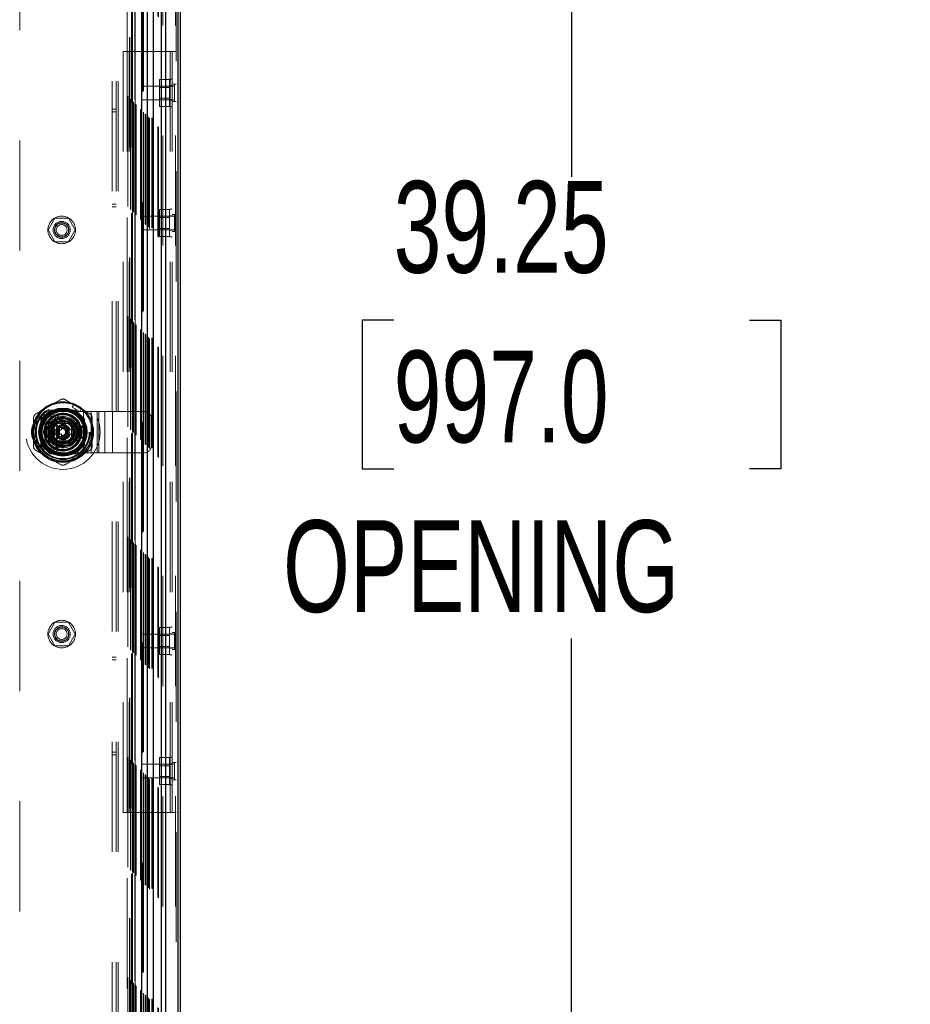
# Model space of a CAD drawing. Header units: inches. Extents: x 0.2 to 10.8, y 0.2 to 8.2.
# Tile 78 of 156: x 4.5 to 5.3, y 3.6 to 4.5. Entities that reach past the tile are written whole.
import ezdxf

# ---------------------------------------------------------------- set-up
doc = ezdxf.new("R2010")
doc.units = ezdxf.units.IN
doc.header["$MEASUREMENT"] = 0
doc.linetypes.add('HIDDEN', pattern=[0.075, 0.05, -0.025])
doc.layers.add('DIMENSIONS', color=140, linetype='Continuous')
doc.styles.add('SLDTEXTSTYLE0', font='TXT', dxfattribs={"width": 0.7})
doc.dimstyles.new('SLDDIMSTYLE0', dxfattribs={"dimtxt": 0.084961, "dimasz": 0.13, "dimexe": 0, "dimexo": 0.0625, "dimgap": 0.02124, "dimtad": 0, "dimtih": 1, "dimtoh": 1, "dimlfac": 20, "dimrnd": 1e-09, "dimzin": 12, "dimdsep": 46, "dimtxsty": 'SLDTEXTSTYLE0', "dimsah": 1, "dimcen": 0.09, "dimadec": 0, "dimazin": 3, "dimtfac": 1, "dimtofl": 0, "dimtmove": 0, "dimatfit": 3, "dimfxl": 0, "dimfrac": 2, "dimtolj": 1, "dimtzin": 12, "dimarcsym": 0})

# ---------------------------------------------------------------- blocks, each defined once
blk = doc.blocks.new('_D_19')
at = {"layer": 'DIMENSIONS'}
for p, q in [((5.78356, 5.06775), (4.86961, 5.06775)), ((4.99461, 5.06775), (4.99461, 4.31812)), ((4.83304, 4.18799), (4.80451, 4.18799)), ((4.80451, 4.18799), (4.80451, 4.05296)), ((5.15619, 4.18799), (5.18472, 4.18799)), ((5.18472, 4.18799), (5.18472, 4.05296)), ((4.80451, 4.05296), (4.83304, 4.05296)), ((5.18472, 4.05296), (5.15619, 4.05296)), ((4.99461, 3.1052), (4.99461, 3.89891)), ((5.78356, 3.1052), (4.86961, 3.1052))]:
    blk.add_line(p, q, dxfattribs=at)
for points in [[(4.99461, 5.06775), (4.97461, 4.93775), (5.01461, 4.93775)], [(4.99461, 3.1052), (5.01461, 3.2352), (4.97461, 3.2352)]]:
    blk.add_solid(points, dxfattribs=at)
at = {"layer": 'DIMENSIONS', "char_height": 0.083333, "attachment_point": 1, "style": 'SLDTEXTSTYLE0'}
for s, insert in [('39.25', (4.83304, 4.31443)), ('997.0', (4.83304, 4.16038)), ('OPENING', (4.73258, 4.00633))]:
    blk.add_mtext(s, dxfattribs=dict(at, insert=insert))

msp = doc.modelspace()

# ---------------------------------------------------------------- linework, layer by layer
at = {"color": 7, "linetype": 'HIDDEN', "lineweight": 18}
for p, q in [((4.6354267, 5.12325), (4.6354267, 3.0557523)), ((4.6221811, 3.0557523), (4.6221811, 5.1170023)), ((4.6234539, 3.0557523), (4.6234539, 5.1171577)), ((4.6348995, 3.0557523), (4.6348995, 5.1225418)), ((4.6188292, 3.0639328), (4.6188292, 5.1090621)), ((4.6193835, 3.063387), (4.6193835, 5.1096098)), ((4.6058583, 5.0960925), (4.6058583, 3.0769026)), ((4.6058768, 3.0768657), (4.6058768, 5.0961291)), ((4.6072338, 3.075522), (4.6072338, 5.0974652)), ((4.6074781, 3.0752838), (4.6074781, 5.097711)), ((4.607568, 3.075194), (4.607568, 5.0978009)), ((4.6080563, 3.0747056), (4.6080563, 5.0982892)), ((4.6097631, 3.0729967), (4.6097631, 5.0999971)), ((4.6103062, 3.0724558), (4.6103062, 5.1005391)), ((4.6113275, 3.071415), (4.6113275, 5.1015798)), ((4.6133474, 3.0718946), (4.6133474, 5.1011003)), ((4.6140273, 3.0718304), (4.6140273, 5.1011644)), ((4.5980077, 5.0882665), (4.5980077, 3.0847303)), ((4.5980363, 3.0847256), (4.5980363, 5.0882692)), ((4.5982863, 3.0844756), (4.5982863, 5.0885192)), ((4.5982863, 5.0885192), (4.5982863, 3.0844756)), ((4.5985363, 3.0842256), (4.5985363, 5.0887692)), ((4.5990363, 3.0837256), (4.5990363, 5.0892692)), ((4.6031666, 3.0795953), (4.6031666, 5.0933995)), ((4.6036051, 3.0791568), (4.6036051, 5.093838)), ((4.6041041, 5.094362), (4.6041041, 3.0786328)), ((4.6043865, 3.0783754), (4.6043865, 5.0946194)), ((4.6050613, 5.0952924), (4.6050613, 3.0777039)), ((4.6057779, 3.076984), (4.6057779, 5.0960108)), ((4.5910332, 5.0812653), (4.5910332, 3.09173)), ((4.5914703, 3.0912916), (4.5914703, 5.0817032)), ((4.5939246, 3.0888374), (4.5939246, 5.0841575)), ((4.5943884, 3.0883735), (4.5943884, 5.0846213)), ((4.5948128, 5.0850574), (4.5948128, 3.087938)), ((4.5957863, 5.0860192), (4.5957863, 3.0869756)), ((4.5959592, 3.0868027), (4.5959592, 5.0861921)), ((4.5965167, 3.0862452), (4.5965167, 5.0867496)), ((4.5966613, 3.0861006), (4.5966613, 5.0868942)), ((4.5966613, 3.0861006), (4.5966613, 5.0868942)), ((4.5774767, 3.1052023), (4.5774767, 5.0677523)), ((4.5810767, 3.1052023), (4.5810767, 5.0677523)), ((4.5828767, 3.1052023), (4.5828767, 5.0677523)), ((4.5828767, 3.1052023), (4.5828767, 5.0677523)), ((4.5929728, 5.0449724), (4.5929728, 3.1280224)), ((4.5929728, 5.0449724), (4.5929728, 3.1280224)), ((4.5947728, 5.0449724), (4.5947728, 3.1280224)), ((4.5983728, 5.0449724), (4.5983728, 3.1280224)), ((4.4933728, 4.9512224), (4.4933728, 3.2217724)), ((4.5873267, 4.4319023), (4.5909267, 4.4319023)), ((4.5873267, 3.7411023), (4.5873267, 4.4319023)), ((4.5909267, 3.7411023), (4.5909267, 4.4319023)), ((4.5909267, 4.4319023), (4.5927267, 4.4319023)), ((4.5927267, 3.7411023), (4.5927267, 4.4319023)), ((4.5927267, 3.7411023), (4.5927267, 4.4319023)), ((4.5927267, 4.4319023), (4.6300267, 4.4319023)), ((4.6300267, 3.7411023), (4.6300267, 4.4319023)), ((4.6300267, 4.4319023), (4.6354267, 4.4319023)), ((4.6300267, 3.7411023), (4.6300267, 4.4319023)), ((4.6318267, 3.7411023), (4.6318267, 4.4319023)), ((4.6041767, 4.4006523), (4.6041767, 4.3881523)), ((4.6338642, 4.4006523), (4.6041767, 4.4006523)), ((4.6295767, 4.4066999), (4.6203267, 4.4066999)), ((4.6203267, 4.4066999), (4.6203267, 4.4005511)), ((4.6295767, 4.4005511), (4.6203267, 4.4005511)), ((4.6203267, 4.4005511), (4.6203267, 4.3882536)), ((4.6295767, 4.3992998), (4.6203267, 4.3992998)), ((4.6295767, 4.3819023), (4.6295767, 4.4069023)), ((4.6318267, 4.4069023), (4.6295767, 4.4069023)), ((4.6318267, 4.4010273), (4.6295767, 4.4010273)), ((4.6354267, 4.4022148), (4.6318267, 4.4022148)), ((4.6338642, 4.4022148), (4.6338642, 4.3865898)), ((4.6041767, 4.3881523), (4.6338642, 4.3881523)), ((4.6203267, 4.3895048), (4.6295767, 4.3895048)), ((4.6295767, 4.3882536), (4.6203267, 4.3882536)), ((4.6203267, 4.3882536), (4.6203267, 4.3821048)), ((4.6295767, 4.3821048), (4.6203267, 4.3821048)), ((4.6295767, 4.3877773), (4.6318267, 4.3877773)), ((4.6295767, 4.3819023), (4.6318267, 4.3819023)), ((4.6354267, 4.3865898), (4.6318267, 4.3865898)), ((4.5810767, 4.3797273), (4.5774767, 4.3797273)), ((4.5774767, 4.3772273), (4.5810767, 4.3772273)), ((4.5774767, 4.2934773), (4.5810767, 4.2934773)), ((4.5774767, 4.2909773), (4.5810767, 4.2909773)), ((4.6041767, 4.2825523), (4.6041767, 4.2700523)), ((4.6338642, 4.2825523), (4.6041767, 4.2825523)), ((4.6295767, 4.2885999), (4.6203267, 4.2885999)), ((4.6203267, 4.2885999), (4.6203267, 4.2824511)), ((4.6295767, 4.2638023), (4.6295767, 4.2888023)), ((4.6318267, 4.2888023), (4.6295767, 4.2888023)), ((4.6318267, 4.2829273), (4.6295767, 4.2829273)), ((4.6354267, 4.2841148), (4.6318267, 4.2841148)), ((4.6338642, 4.2841148), (4.6338642, 4.2684898)), ((4.525374, 4.2806068), (4.5192253, 4.2699568)), ((4.5376716, 4.2806068), (4.525374, 4.2806068)), ((4.5438204, 4.2699568), (4.5376716, 4.2806068)), ((4.6295767, 4.2824511), (4.6203267, 4.2824511)), ((4.6203267, 4.2824511), (4.6203267, 4.2701536)), ((4.6295767, 4.2811998), (4.6203267, 4.2811998)), ((4.5192253, 4.2699568), (4.525374, 4.2593068)), ((4.5376716, 4.2593068), (4.5438204, 4.2699568)), ((4.6041767, 4.2700523), (4.6338642, 4.2700523)), ((4.6203267, 4.2714048), (4.6295767, 4.2714048)), ((4.6295767, 4.2701536), (4.6203267, 4.2701536)), ((4.6203267, 4.2701536), (4.6203267, 4.2640048)), ((4.6295767, 4.2696773), (4.6318267, 4.2696773)), ((4.6354267, 4.2684898), (4.6318267, 4.2684898)), ((4.525374, 4.2593068), (4.5376716, 4.2593068)), ((4.6295767, 4.2640048), (4.6203267, 4.2640048)), ((4.6295767, 4.2638023), (4.6318267, 4.2638023)), ((4.520948, 4.1062724), (4.5127228, 4.0980472)), ((4.5210379, 4.1061825), (4.5128128, 4.0979573)), ((4.5440476, 4.1062724), (4.520948, 4.1062724)), ((4.5441376, 4.1061825), (4.5210379, 4.1061825)), ((4.5416086, 4.1060925), (4.523567, 4.1060925)), ((4.5325868, 4.1051584), (4.5513368, 4.1051584)), ((4.5411864, 4.1091747), (4.5424656, 4.1113904)), ((4.5411864, 4.1091747), (4.5480055, 4.1052377)), ((4.5492847, 4.1074534), (4.5424656, 4.1113904)), ((4.5522728, 4.0980472), (4.5440476, 4.1062724)), ((4.5480055, 4.1052377), (4.5492847, 4.1074534)), ((4.5513368, 4.0676584), (4.5513368, 4.1051584)), ((4.5513368, 4.1051584), (4.5652426, 4.1051584)), ((4.5513368, 4.0676584), (4.5513368, 4.1051584)), ((4.5582897, 4.0676584), (4.5582897, 4.1051584)), ((4.5637234, 4.0676584), (4.5637234, 4.1051584)), ((4.5652426, 4.0676584), (4.5652426, 4.1051584)), ((4.5652426, 4.1051584), (4.5706763, 4.1051584)), ((4.5706763, 4.0676584), (4.5706763, 4.1051584)), ((4.5706763, 4.1051584), (4.5776292, 4.1051584)), ((4.5776292, 4.0676584), (4.5776292, 4.1051584)), ((4.5776292, 4.1051584), (4.6065868, 4.1051584)), ((4.5776292, 4.0676584), (4.5776292, 4.1051584)), ((4.5127228, 4.0980472), (4.5127228, 4.0749476)), ((4.5128128, 4.0979573), (4.5128128, 4.0748576)), ((4.5129027, 4.0954283), (4.5129027, 4.0773866)), ((4.5212226, 4.0864075), (4.5269052, 4.09625)), ((4.5269052, 4.09625), (4.5382704, 4.09625)), ((4.5382704, 4.09625), (4.5439529, 4.0864075)), ((4.5523628, 4.0979573), (4.5522728, 4.0980472)), ((4.5522728, 4.0749476), (4.5522728, 4.0980472)), ((4.5522728, 4.0773866), (4.5522728, 4.0954283)), ((4.5523628, 4.0748576), (4.5523628, 4.0979573)), ((4.6128368, 4.0739084), (4.6128368, 4.0989084)), ((4.506013, 4.0824704), (4.506013, 4.0903445)), ((4.506013, 4.0903445), (4.5085715, 4.0903445)), ((4.5085715, 4.0824704), (4.5085715, 4.0903445)), ((4.5269052, 4.0765649), (4.5212226, 4.0864075)), ((4.5277649, 4.088376), (4.5223591, 4.088376)), ((4.5247118, 4.0942834), (4.5247118, 4.0785334)), ((4.5404618, 4.0942834), (4.5247118, 4.0942834)), ((4.5247138, 4.0921474), (4.5247138, 4.0806675)), ((4.5383277, 4.0942815), (4.5268478, 4.0942815)), ((4.5277649, 4.088376), (4.5277649, 4.084439)), ((4.5281586, 4.088376), (4.5277649, 4.088376)), ((4.5281586, 4.088376), (4.5281586, 4.084439)), ((4.5283316, 4.088376), (4.5281586, 4.088376)), ((4.5289699, 4.088376), (4.5283316, 4.088376)), ((4.5283316, 4.088376), (4.5283316, 4.084439)), ((4.5293875, 4.088376), (4.5289699, 4.088376)), ((4.5289699, 4.088376), (4.5289699, 4.084439)), ((4.5293875, 4.088376), (4.5293875, 4.084439)), ((4.5314067, 4.088376), (4.5293875, 4.088376)), ((4.5314067, 4.092313), (4.5314067, 4.0912303)), ((4.5314067, 4.092313), (4.5337689, 4.092313)), ((4.5314067, 4.0912303), (4.5337689, 4.0912303)), ((4.5314067, 4.0912303), (4.5314067, 4.0908366)), ((4.5314067, 4.0908366), (4.5337689, 4.0908366)), ((4.5314067, 4.0908366), (4.5314067, 4.0906636)), ((4.5314067, 4.0906636), (4.5314067, 4.0900253)), ((4.5314067, 4.0906636), (4.5337689, 4.0906636)), ((4.5314067, 4.0900253), (4.5314067, 4.0896077)), ((4.5314067, 4.0900253), (4.5337689, 4.0900253)), ((4.5314067, 4.0896077), (4.5314067, 4.088376)), ((4.5314067, 4.0896077), (4.5337689, 4.0896077)), ((4.5337689, 4.092313), (4.5337689, 4.0912303)), ((4.5337689, 4.0912303), (4.5337689, 4.0908366)), ((4.5337689, 4.0908366), (4.5337689, 4.0906636)), ((4.5337689, 4.0906636), (4.5337689, 4.0900253)), ((4.5337689, 4.0900253), (4.5337689, 4.0896077)), ((4.5337689, 4.0896077), (4.5337689, 4.088376)), ((4.535788, 4.088376), (4.5337689, 4.088376)), ((4.535788, 4.088376), (4.535788, 4.084439)), ((4.5362056, 4.088376), (4.535788, 4.088376)), ((4.5368439, 4.088376), (4.5362056, 4.088376)), ((4.5362056, 4.088376), (4.5362056, 4.084439)), ((4.5368439, 4.088376), (4.5368439, 4.084439)), ((4.5370169, 4.088376), (4.5368439, 4.088376)), ((4.5370169, 4.088376), (4.5370169, 4.084439)), ((4.5374106, 4.088376), (4.5370169, 4.088376)), ((4.5374106, 4.088376), (4.5374106, 4.084439)), ((4.5428164, 4.088376), (4.5374106, 4.088376)), ((4.5439529, 4.0864075), (4.5382704, 4.0765649)), ((4.5404618, 4.0785334), (4.5404618, 4.0942834)), ((4.5404618, 4.0806675), (4.5404618, 4.0921474)), ((4.5489065, 4.0919193), (4.5407422, 4.0919193)), ((4.5428164, 4.088376), (4.5427627, 4.0884691)), ((4.5449618, 4.0809084), (4.5449618, 4.0919084)), ((4.5464618, 4.0904084), (4.5449618, 4.0919084)), ((4.5449618, 4.0919084), (4.5509618, 4.0919084)), ((4.5464618, 4.0824084), (4.5464618, 4.0904084)), ((4.5464618, 4.0904084), (4.5494618, 4.0904084)), ((4.5494618, 4.0904084), (4.5509618, 4.0919084)), ((4.5494618, 4.0904084), (4.5494618, 4.0824084)), ((4.5509618, 4.0919084), (4.5509618, 4.0809084)), ((4.506013, 4.0824704), (4.5085715, 4.0824704)), ((4.5277649, 4.084439), (4.5223591, 4.084439)), ((4.5247118, 4.0785334), (4.5404618, 4.0785334)), ((4.5268478, 4.0785334), (4.5383277, 4.0785334)), ((4.527076, 4.078253), (4.527076, 4.0700887)), ((4.5281586, 4.084439), (4.5277649, 4.084439)), ((4.5283316, 4.084439), (4.5281586, 4.084439)), ((4.5289699, 4.084439), (4.5283316, 4.084439)), ((4.5293875, 4.084439), (4.5289699, 4.084439)), ((4.5314067, 4.084439), (4.5293875, 4.084439)), ((4.5314067, 4.084439), (4.5314067, 4.0832072)), ((4.5314067, 4.0832072), (4.5314067, 4.0827896)), ((4.5314067, 4.0832072), (4.5337689, 4.0832072)), ((4.5314067, 4.0827896), (4.5337689, 4.0827896)), ((4.5314067, 4.0827896), (4.5314067, 4.0821513)), ((4.5314067, 4.0821513), (4.5337689, 4.0821513)), ((4.5314067, 4.0821513), (4.5314067, 4.0819783)), ((4.5314067, 4.0819783), (4.5337689, 4.0819783)), ((4.5314067, 4.0819783), (4.5314067, 4.0815846)), ((4.5314067, 4.0815846), (4.5337689, 4.0815846)), ((4.5314067, 4.0815846), (4.5314067, 4.0805019)), ((4.5314067, 4.0805019), (4.5337689, 4.0805019)), ((4.5337689, 4.084439), (4.5337689, 4.0832072)), ((4.535788, 4.084439), (4.5337689, 4.084439)), ((4.5337689, 4.0832072), (4.5337689, 4.0827896)), ((4.5337689, 4.0827896), (4.5337689, 4.0821513)), ((4.5337689, 4.0821513), (4.5337689, 4.0819783)), ((4.5337689, 4.0819783), (4.5337689, 4.0815846)), ((4.5337689, 4.0815846), (4.5337689, 4.0805019)), ((4.5362056, 4.084439), (4.535788, 4.084439)), ((4.5368439, 4.084439), (4.5362056, 4.084439)), ((4.5370169, 4.084439), (4.5368439, 4.084439)), ((4.5374106, 4.084439), (4.5370169, 4.084439)), ((4.5428164, 4.084439), (4.5374106, 4.084439)), ((4.5427627, 4.0843458), (4.5428164, 4.084439)), ((4.5464618, 4.0824084), (4.5449618, 4.0809084)), ((4.5509618, 4.0809084), (4.5449618, 4.0809084)), ((4.5494618, 4.0824084), (4.5464618, 4.0824084)), ((4.5494618, 4.0824084), (4.5509618, 4.0809084)), ((4.5127228, 4.0749476), (4.520948, 4.0667224)), ((4.5382704, 4.0765649), (4.5269052, 4.0765649)), ((4.5440476, 4.0667224), (4.5522728, 4.0749476)), ((4.5441376, 4.0666325), (4.5523628, 4.0748576)), ((4.520948, 4.0667224), (4.5210379, 4.0666325)), ((4.520948, 4.0667224), (4.5440476, 4.0667224)), ((4.5210379, 4.0666325), (4.5441376, 4.0666325)), ((4.523567, 4.0667224), (4.5416086, 4.0667224)), ((4.5325868, 4.0676584), (4.5513368, 4.0676584)), ((4.5480055, 4.0675772), (4.5411864, 4.0636402)), ((4.5424656, 4.0614245), (4.5411864, 4.0636402)), ((4.5492847, 4.0653615), (4.5424656, 4.0614245)), ((4.5492847, 4.0653615), (4.5480055, 4.0675772)), ((4.5513368, 4.0676584), (4.5652426, 4.0676584)), ((4.5652426, 4.0676584), (4.5706763, 4.0676584)), ((4.5706763, 4.0676584), (4.5776292, 4.0676584)), ((4.5776292, 4.0676584), (4.6065868, 4.0676584)), ((4.525374, 3.913688), (4.5192253, 3.903038)), ((4.5376716, 3.913688), (4.525374, 3.913688)), ((4.5438204, 3.903038), (4.5376716, 3.913688)), ((4.6295767, 3.9089999), (4.6203267, 3.9089999)), ((4.6203267, 3.9089999), (4.6203267, 3.9028511)), ((4.6295767, 3.8842023), (4.6295767, 3.9092023)), ((4.6318267, 3.9092023), (4.6295767, 3.9092023)), ((4.5192253, 3.903038), (4.525374, 3.892388)), ((4.5376716, 3.892388), (4.5438204, 3.903038)), ((4.6041767, 3.9029523), (4.6041767, 3.8904523)), ((4.6338642, 3.9029523), (4.6041767, 3.9029523)), ((4.6295767, 3.9028511), (4.6203267, 3.9028511)), ((4.6203267, 3.9028511), (4.6203267, 3.8905536)), ((4.6295767, 3.9015998), (4.6203267, 3.9015998)), ((4.6318267, 3.9033273), (4.6295767, 3.9033273)), ((4.6354267, 3.9045148), (4.6318267, 3.9045148)), ((4.6338642, 3.9045148), (4.6338642, 3.8888898)), ((4.525374, 3.892388), (4.5376716, 3.892388)), ((4.6041767, 3.8904523), (4.6338642, 3.8904523)), ((4.6203267, 3.8918048), (4.6295767, 3.8918048)), ((4.6295767, 3.8905536), (4.6203267, 3.8905536)), ((4.6203267, 3.8905536), (4.6203267, 3.8844048)), ((4.6295767, 3.8900773), (4.6318267, 3.8900773)), ((4.5810767, 3.8820273), (4.5774767, 3.8820273)), ((4.6295767, 3.8844048), (4.6203267, 3.8844048)), ((4.6295767, 3.8842023), (4.6318267, 3.8842023)), ((4.6354267, 3.8888898), (4.6318267, 3.8888898)), ((4.5774767, 3.8795273), (4.5810767, 3.8795273)), ((4.5774767, 3.7957773), (4.5810767, 3.7957773)), ((4.5774767, 3.7932773), (4.5810767, 3.7932773)), ((4.6295767, 3.7908999), (4.6203267, 3.7908999)), ((4.6203267, 3.7908999), (4.6203267, 3.7847511)), ((4.6295767, 3.7661023), (4.6295767, 3.7911023)), ((4.6318267, 3.7911023), (4.6295767, 3.7911023)), ((4.6041767, 3.7848523), (4.6041767, 3.7723523)), ((4.6338642, 3.7848523), (4.6041767, 3.7848523)), ((4.6295767, 3.7847511), (4.6203267, 3.7847511)), ((4.6203267, 3.7847511), (4.6203267, 3.7724536)), ((4.6295767, 3.7834998), (4.6203267, 3.7834998)), ((4.6318267, 3.7852273), (4.6295767, 3.7852273)), ((4.6354267, 3.7864148), (4.6318267, 3.7864148)), ((4.6338642, 3.7864148), (4.6338642, 3.7707898)), ((4.6203267, 3.7737048), (4.6295767, 3.7737048)), ((4.6041767, 3.7723523), (4.6338642, 3.7723523)), ((4.6295767, 3.7724536), (4.6203267, 3.7724536)), ((4.6203267, 3.7724536), (4.6203267, 3.7663048)), ((4.6295767, 3.7663048), (4.6203267, 3.7663048)), ((4.6295767, 3.7719773), (4.6318267, 3.7719773)), ((4.6295767, 3.7661023), (4.6318267, 3.7661023)), ((4.6354267, 3.7707898), (4.6318267, 3.7707898)), ((4.5873267, 3.7411023), (4.5909267, 3.7411023)), ((4.5909267, 3.7411023), (4.5927267, 3.7411023)), ((4.5927267, 3.7411023), (4.6300267, 3.7411023)), ((4.6300267, 3.7411023), (4.6354267, 3.7411023))]:
    msp.add_line(p, q, dxfattribs=at)
at = {"color": 7, "linetype": 'Continuous', "lineweight": 25}
for p, q in [((4.6390267, 5.12325), (4.6390267, 3.0557523)), ((4.6221811, 3.0557523), (4.6221811, 5.1170023)), ((4.6259995, 3.0557523), (4.6259995, 5.1171577)), ((4.6374451, 3.0557523), (4.6374451, 5.1225418)), ((4.6094221, 3.0768657), (4.6094221, 5.0961291)), ((4.6148728, 3.071415), (4.6148728, 5.1015798)), ((4.6041041, 5.094362), (4.6041041, 3.0786328)), ((4.517824, 4.0946202), (4.517824, 4.0781947)), ((4.5473516, 4.0946202), (4.5473516, 4.0781947))]:
    msp.add_line(p, q, dxfattribs=at)
at = {"color": 7, "linetype": 'HIDDEN', "lineweight": 18, "flags": 128}
for points in [[(4.5458752, 4.1094219), (4.5427575, 4.1109594), (4.542319, 4.1111365)], [(4.5491381, 4.1071994), (4.5487655, 4.1074907), (4.5458752, 4.1094219)], [(4.5063062, 4.0903445), (4.5062403, 4.0898762), (4.506013, 4.0864075)], [(4.506013, 4.0864075), (4.5062403, 4.0829387), (4.5063062, 4.0824704)], [(4.542319, 4.0616785), (4.5427575, 4.0618555), (4.5458752, 4.063393)], [(4.5458752, 4.063393), (4.5487655, 4.0653242), (4.5491381, 4.0656155)]]:
    msp.add_lwpolyline(points, dxfattribs=at)
at = {"color": 7, "linetype": 'HIDDEN', "lineweight": 18}
for centre, radius in [((4.5315228, 4.2699568), 0.0125), ((4.5315228, 4.2699568), 0.0078125), ((4.5315228, 4.2699568), 0.006625), ((4.5315228, 4.2699568), 0.00625), ((4.5315228, 4.2699568), 0.0048975), ((4.5325878, 4.0864075), 0.03385), ((4.5325228, 4.0864974), 0.02625), ((4.5325878, 4.0864075), 0.0249197), ((4.5325878, 4.0864075), 0.0249016), ((4.5325878, 4.0864075), 0.0245361), ((4.5325878, 4.0864075), 0.0240157), ((4.5325878, 4.0864075), 0.021752), ((4.5325878, 4.0864075), 0.0216535), ((4.5325878, 4.0864075), 0.0202756), ((4.5325878, 4.0864075), 0.0200551), ((4.5325878, 4.0864075), 0.0191929), ((4.5202767, 4.0864523), 0.01625), ((4.5202767, 4.0864523), 0.01475), ((4.5202767, 4.0864523), 0.01475), ((4.5202767, 4.0864523), 0.009375), ((4.5202767, 4.0864523), 0.0083), ((4.5325878, 4.0864075), 0.0162402), ((4.5325878, 4.0864075), 0.0158465), ((4.5325878, 4.0864075), 0.0158465), ((4.5325878, 4.0864075), 0.015748), ((4.5325878, 4.0864075), 0.0142717), ((4.5325878, 4.0864075), 0.0125984), ((4.5325878, 4.0864075), 0.0120079), ((4.5325878, 4.0864075), 0.0103346), ((4.5325878, 4.0864075), 0.0098425), ((4.5325878, 4.0864075), 0.0097441), ((4.5325878, 4.0864075), 0.0089567), ((4.5202767, 4.0864523), 0.0053), ((4.5325878, 4.0864075), 0.0059055), ((4.5325878, 4.0864075), 0.0048396), ((4.5325878, 4.0864075), 0.0046978), ((4.5315228, 3.903038), 0.0125), ((4.5315228, 3.903038), 0.0078125), ((4.5315228, 3.903038), 0.006625), ((4.5315228, 3.903038), 0.00625), ((4.5315228, 3.903038), 0.0048975)]:
    msp.add_circle(centre, radius, dxfattribs=at)
at = {"color": 7, "linetype": 'Continuous', "lineweight": 25}
for radius in [0.0275591, 0.0217689, 0.0214905, 0.0206693, 0.019685, 0.0192632, 0.0108268]:
    msp.add_circle((4.5325878, 4.0864075), radius, dxfattribs=at)
at = {"color": 7, "linetype": 'HIDDEN', "lineweight": 18}
for centre, radius, start, end in [((4.5325878, 4.0864075), 0.0265748, 68.5196243, 120), ((4.5325878, 4.0864075), 0.0265748, 120, 171.4803757), ((4.5325868, 4.0864084), 0.01875, 90, 270), ((4.5325878, 4.0864075), 0.0265748, 0, 51.4803757), ((4.6065868, 4.0989084), 0.00625, 0, 90), ((4.5325878, 4.0864075), 0.0172244, 18.6629249, 251.3370751), ((4.5325878, 4.0864075), 0.0130906, 7.3528467, 175.552299), ((4.5325878, 4.0864075), 0.0132874, 10.98225, 167.5591528), ((4.5325878, 4.0864075), 0.0103816, 108.5459072, 131.4540928), ((4.5325878, 4.0864075), 0.0103816, 48.5459072, 71.4540928), ((4.5325878, 4.0864075), 0.0103816, 168.5459072, 169.0697518), ((4.5325878, 4.0864075), 0.0068898, 16.6015496, 163.3984504), ((4.5325878, 4.0864075), 0.0064961, 17.6397014, 162.3602986), ((4.5325878, 4.0864075), 0.0172244, 251.3370751, 18.6629249), ((4.5325878, 4.0864075), 0.002748, 115.4548319, 134.2475009), ((4.5325878, 4.0864075), 0.002748, 45.7524991, 64.5451681), ((4.5325878, 4.0864075), 0.0103816, 10.9302482, 11.4540928), ((4.5325878, 4.0864075), 0.0265748, 308.5196243, 0), ((4.5325878, 4.0864075), 0.0265748, 188.5196243, 240), ((4.5325878, 4.0864075), 0.0132874, 191.9005369, 270), ((4.5325878, 4.0864075), 0.0130906, 189.0369276, 270), ((4.5325878, 4.0864075), 0.0103816, 190.9302482, 191.4540928), ((4.5325878, 4.0864075), 0.0103816, 228.5459072, 251.4540928), ((4.5325878, 4.0864075), 0.0068898, 196.6015496, 343.3984504), ((4.5325878, 4.0864075), 0.0064961, 197.6397014, 342.3602986), ((4.5325878, 4.0864075), 0.002748, 225.7524991, 244.5451681), ((4.5325878, 4.0864075), 0.0130906, 270, 354.2412475), ((4.5325878, 4.0864075), 0.0132874, 270, 349.2593124), ((4.5325878, 4.0864075), 0.002748, 295.4548319, 314.2475009), ((4.5325878, 4.0864075), 0.0103816, 288.5459072, 311.4540928), ((4.5325878, 4.0864075), 0.0103816, 348.5459072, 349.0697518), ((4.6065868, 4.0739084), 0.00625, 270, 0), ((4.5325878, 4.0864075), 0.0265748, 240, 291.4803757)]:
    msp.add_arc(centre, radius, start, end, dxfattribs=at)
at = {"color": 7, "linetype": 'Continuous', "lineweight": 25}
for radius, start, end in [(0.0167323, 40.1191669, 139.8808331), (0.0168944, 150.9137041, 209.0862959), (0.0168944, 330.9137041, 29.0862959), (0.0167323, 220.1191669, 319.8808331)]:
    msp.add_arc((4.5325878, 4.0864075), radius, start, end, dxfattribs=at)
at = {"color": 7, "linetype": 'HIDDEN', "lineweight": 18}
for points, knots in [([(4.5950054, 5.0852396), (4.5950067, 5.082711), (4.5950103, 5.07559), (4.5950101, 5.0635001), (4.5950091, 5.0490322), (4.5950085, 5.0343746), (4.5950091, 5.0114672), (4.5950089, 4.9802299), (4.595009, 4.9064935), (4.5950089, 4.7615472), (4.595009, 4.4790716), (4.5950087, 4.0480774), (4.5950099, 3.6036145), (4.5950079, 3.3007655), (4.5950092, 3.1846379), (4.5950082, 3.1570737), (4.5950097, 3.1343802), (4.5950102, 3.1169499), (4.5950076, 3.105612), (4.5950024, 3.0960403), (4.5949956, 3.0902835), (4.5949927, 3.0877684)], [0, 0, 0, 0, 0.00379765, 0.01069499, 0.01815785, 0.02552707, 0.03270908, 0.05256256, 0.07244224, 0.14345371, 0.27025726, 0.49669217, 0.79076348, 0.93779553, 0.95154085, 0.9651753, 0.97919423, 0.98562426, 0.99135384, 0.99622264, 1, 1, 1, 1]), ([(4.5306193, 4.1159569), (4.5309181, 4.1161294), (4.5312336, 4.11626), (4.5318972, 4.1164385), (4.5322434, 4.1164842), (4.5329288, 4.1164845), (4.533277, 4.1164386), (4.5339381, 4.1162613), (4.5342574, 4.1161294), (4.5345563, 4.1159569)], [0, 0, 0, 0, 0.25, 0.25, 0.5, 0.5, 0.75, 0.75, 1, 1, 1, 1]), ([(4.506013, 4.0994774), (4.506013, 4.0998225), (4.5060576, 4.100161), (4.5062348, 4.1008249), (4.5063684, 4.1011476), (4.5067108, 4.1017413), (4.5069246, 4.1020199), (4.5074088, 4.1025038), (4.5076826, 4.1027144), (4.5079815, 4.1028869)], [0, 0, 0, 0, 0.25, 0.25, 0.5, 0.5, 0.75, 0.75, 1, 1, 1, 1]), ([(4.5571941, 4.1028869), (4.5574929, 4.1027144), (4.5577638, 4.1025065), (4.5582501, 4.102021), (4.5584628, 4.101744), (4.5588058, 4.1011506), (4.5589401, 4.1008262), (4.5591172, 4.1001649), (4.5591626, 4.0998225), (4.5591626, 4.0994774)], [0, 0, 0, 0, 0.25, 0.25, 0.5, 0.5, 0.75, 0.75, 1, 1, 1, 1]), ([(4.5509722, 4.0919193), (4.5509722, 4.0919193), (4.5509156, 4.0919193), (4.5507015, 4.0919193), (4.5505434, 4.0919193), (4.5501586, 4.0919193), (4.5499287, 4.0919193), (4.5494374, 4.0919193), (4.5491727, 4.0919193), (4.5489065, 4.0919193)], [0, 0, 0, 0, 0.25, 0.25, 0.5, 0.5, 0.75, 0.75, 1, 1, 1, 1]), ([(4.5079815, 4.069928), (4.5076826, 4.0701005), (4.5074118, 4.0703084), (4.5069254, 4.0707939), (4.5067127, 4.0710709), (4.5063698, 4.0716643), (4.5062354, 4.0719887), (4.5060584, 4.07265), (4.506013, 4.0729924), (4.506013, 4.0733375)], [0, 0, 0, 0, 0.25, 0.25, 0.5, 0.5, 0.75, 0.75, 1, 1, 1, 1]), ([(4.527076, 4.0700887), (4.527076, 4.0698223), (4.527076, 4.0695614), (4.527076, 4.0690662), (4.527076, 4.0688388), (4.527076, 4.0682585), (4.527076, 4.068023), (4.527076, 4.068023)], [0, 0, 0, 0, 0.25, 0.25, 0.5, 0.5, 1, 1, 1, 1]), ([(4.5591626, 4.0733375), (4.5591626, 4.0729925), (4.559118, 4.072654), (4.5589407, 4.07199), (4.5588072, 4.0716673), (4.5584647, 4.0710736), (4.5582509, 4.070795), (4.5577668, 4.0703111), (4.5574929, 4.0701005), (4.5571941, 4.069928)], [0, 0, 0, 0, 0.25, 0.25, 0.5, 0.5, 0.75, 0.75, 1, 1, 1, 1]), ([(4.5345563, 4.056858), (4.5342574, 4.0566855), (4.533942, 4.0565549), (4.5332783, 4.0563764), (4.5329321, 4.0563307), (4.5322468, 4.0563304), (4.5318986, 4.0563763), (4.5312374, 4.0565536), (4.5309181, 4.0566855), (4.5306193, 4.056858)], [0, 0, 0, 0, 0.25, 0.25, 0.5, 0.5, 0.75, 0.75, 1, 1, 1, 1])]:
    msp.add_open_spline(points, degree=3, knots=knots, dxfattribs=at)
for points in [[(4.5193004, 4.1094219), (4.523088, 4.1116087), (4.5268594, 4.1137861), (4.5306193, 4.1159569)], [(4.5424656, 4.1113904), (4.5398204, 4.1129176), (4.5371848, 4.1144393), (4.5345563, 4.1159569)], [(4.5079815, 4.1028869), (4.5117414, 4.1050577), (4.5155128, 4.1072351), (4.5193004, 4.1094219)], [(4.5571941, 4.1028869), (4.5545655, 4.1044045), (4.55193, 4.1059262), (4.5492847, 4.1074534)], [(4.506013, 4.0903445), (4.506013, 4.0933989), (4.506013, 4.0964422), (4.506013, 4.0994774)], [(4.5591626, 4.0994774), (4.5591626, 4.0951358), (4.5591626, 4.090781), (4.5591626, 4.0864075)], [(4.5591626, 4.0864075), (4.5591626, 4.0820339), (4.5591626, 4.0776791), (4.5591626, 4.0733375)], [(4.506013, 4.0733375), (4.506013, 4.0763727), (4.506013, 4.079416), (4.506013, 4.0824704)], [(4.5193004, 4.063393), (4.5155128, 4.0655798), (4.5117414, 4.0677572), (4.5079815, 4.069928)], [(4.5571941, 4.069928), (4.5545655, 4.0684104), (4.55193, 4.0668887), (4.5492847, 4.0653615)], [(4.5306193, 4.056858), (4.5268594, 4.0590288), (4.523088, 4.0612062), (4.5193004, 4.063393)], [(4.5424656, 4.0614245), (4.5398204, 4.0598973), (4.5371848, 4.0583756), (4.5345563, 4.056858)]]:
    msp.add_open_spline(points, degree=3, dxfattribs=at)
at = {"color": 7, "linetype": 'Continuous', "lineweight": 25}
for points, knots in [([(4.5197006, 4.0970794), (4.519615, 4.0969761), (4.5194777, 4.0968364), (4.5191591, 4.0964954), (4.5189789, 4.0962942), (4.5186279, 4.0958611), (4.5184536, 4.095626), (4.518124, 4.0951353), (4.5179693, 4.0948815), (4.517824, 4.0946202)], [0, 0, 0, 0, 0.25, 0.25, 0.5, 0.5, 0.75, 0.75, 1, 1, 1, 1]), ([(4.5197925, 4.0756255), (4.5197925, 4.0756255), (4.5197925, 4.0756573), (4.5197925, 4.0757794), (4.5197925, 4.0758715), (4.5197925, 4.0761064), (4.5197925, 4.0762482), (4.5197925, 4.0765749), (4.5197925, 4.0767607), (4.5197925, 4.077356), (4.5197925, 4.0778132), (4.5197925, 4.0787904), (4.5197925, 4.0793029), (4.5197925, 4.0803606), (4.5197925, 4.0809093), (4.5197925, 4.0820056), (4.5197925, 4.0825558), (4.5197925, 4.0842103), (4.5197925, 4.0853184), (4.5197925, 4.0875406), (4.5197925, 4.0886597), (4.5197925, 4.0908774), (4.5197925, 4.0919853), (4.5197925, 4.0935569), (4.5197925, 4.0940702), (4.5197925, 4.095038), (4.5197925, 4.0954873), (4.5197925, 4.0962763), (4.5197925, 4.0965998), (4.5197925, 4.096948), (4.5197925, 4.097038), (4.5197925, 4.0971581), (4.5197925, 4.0971894), (4.5197925, 4.0971894)], [0, 0, 0, 0, 0.03125, 0.03125, 0.0625, 0.0625, 0.09375, 0.09375, 0.125, 0.125, 0.1875, 0.1875, 0.25, 0.25, 0.3125, 0.3125, 0.375, 0.375, 0.5, 0.5, 0.625, 0.625, 0.75, 0.75, 0.8125, 0.8125, 0.875, 0.875, 0.9375, 0.9375, 0.96875, 0.96875, 1, 1, 1, 1]), ([(4.545383, 4.0971894), (4.545383, 4.0971894), (4.545383, 4.0971577), (4.545383, 4.0970355), (4.545383, 4.0969434), (4.545383, 4.0967085), (4.545383, 4.0965667), (4.545383, 4.09624), (4.545383, 4.0960542), (4.545383, 4.0954589), (4.545383, 4.0950017), (4.545383, 4.0940245), (4.545383, 4.093512), (4.545383, 4.0924543), (4.545383, 4.0919056), (4.545383, 4.0908093), (4.545383, 4.0902591), (4.545383, 4.0886046), (4.545383, 4.0874965), (4.545383, 4.0852743), (4.545383, 4.0841552), (4.545383, 4.0819375), (4.545383, 4.0808296), (4.545383, 4.079258), (4.545383, 4.0787447), (4.545383, 4.0777769), (4.545383, 4.0773276), (4.545383, 4.0765386), (4.545383, 4.0762151), (4.545383, 4.075867), (4.545383, 4.075777), (4.545383, 4.0756568), (4.545383, 4.0756255), (4.545383, 4.0756255)], [0, 0, 0, 0, 0.03125, 0.03125, 0.0625, 0.0625, 0.09375, 0.09375, 0.125, 0.125, 0.1875, 0.1875, 0.25, 0.25, 0.3125, 0.3125, 0.375, 0.375, 0.5, 0.5, 0.625, 0.625, 0.75, 0.75, 0.8125, 0.8125, 0.875, 0.875, 0.9375, 0.9375, 0.96875, 0.96875, 1, 1, 1, 1]), ([(4.5473516, 4.0946202), (4.5472064, 4.0948812), (4.5470522, 4.0951341), (4.5467255, 4.0956209), (4.5465503, 4.0958577), (4.5461975, 4.0962932), (4.5460175, 4.0964942), (4.5456995, 4.0968347), (4.5455606, 4.096976), (4.545475, 4.0970794)], [0, 0, 0, 0, 0.25, 0.25, 0.5, 0.5, 0.75, 0.75, 1, 1, 1, 1]), ([(4.5197006, 4.0757355), (4.519615, 4.0758389), (4.5194777, 4.0759785), (4.5191591, 4.0763195), (4.5189789, 4.0765207), (4.5186279, 4.0769538), (4.5184536, 4.0771889), (4.518124, 4.0776796), (4.5179693, 4.0779335), (4.517824, 4.0781947)], [0, 0, 0, 0, 0.25, 0.25, 0.5, 0.5, 0.75, 0.75, 1, 1, 1, 1]), ([(4.5473516, 4.0781947), (4.5472064, 4.0779337), (4.5470522, 4.0776808), (4.5467255, 4.077194), (4.5465503, 4.0769572), (4.5461975, 4.0765217), (4.5460175, 4.0763207), (4.5456995, 4.0759802), (4.5455606, 4.0758389), (4.545475, 4.0757355)], [0, 0, 0, 0, 0.25, 0.25, 0.5, 0.5, 0.75, 0.75, 1, 1, 1, 1])]:
    msp.add_open_spline(points, degree=3, knots=knots, dxfattribs=at)

# ---------------------------------------------------------------- dimensions: what is measured, and where the dimension line sits
at = {"layer": 'DIMENSIONS'}
dim = msp.add_linear_dim(base=(4.9946142, 3.1052023), p1=(5.8335643, 5.0677523), p2=(5.8335643, 3.1052023), angle=90, text='<>\\POPENING', dimstyle='SLDDIMSTYLE0', dxfattribs=at)
dim.commit()
dim.dimension.update_dxf_attribs({"geometry": '_D_19', "text_midpoint": (4.9946142, 4.1085117), "dimtype": 160})

doc.saveas('drawing.dxf')
